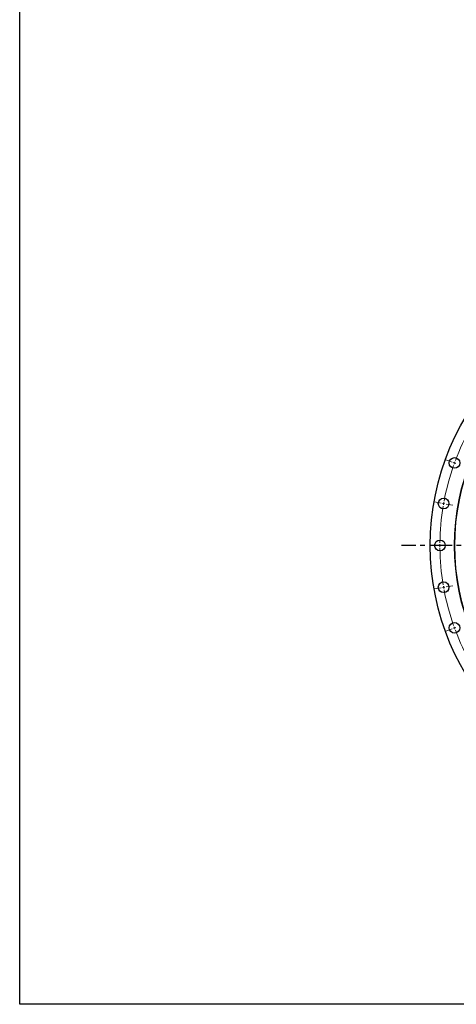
# Model space of a CAD drawing. Header units: millimetres. Extents: x -19 to 5091, y 5098 to 9181.
# Tile 1 of 13: x -19 to 836, y 5098 to 7026. Entities that reach past the tile are written whole.
import ezdxf

# ---------------------------------------------------------------- set-up
doc = ezdxf.new("R2010")
doc.units = ezdxf.units.MM
doc.header["$LTSCALE"] = 20
doc.linetypes.add('CENTER', pattern=[10.16, 6.35, -1.27, 1.27, -1.27])

msp = doc.modelspace()

# ---------------------------------------------------------------- linework, layer by layer
at = {"color": 0, "linetype": 'Continuous', "lineweight": 18}
for p, q in [((827.6, 6159.9), (815.4, 6164.3)), ((832.3, 6158.2), (829.9, 6159)), ((832.3, 6158.2), (834.6, 6157.3)), ((806.1, 6079.6), (793.3, 6081.8)), ((811, 6078.7), (808.5, 6079.1)), ((811, 6078.7), (813.5, 6078.3)), ((815.9, 6077.8), (828.7, 6075.6)), ((798.8, 5996.7), (785.8, 5996.7)), ((803.8, 5996.7), (801.3, 5996.7)), ((803.8, 5996.7), (806.3, 5996.7)), ((808.8, 5996.7), (821.8, 5996.7)), ((806.1, 5913.9), (793.3, 5911.7)), ((811, 5914.8), (808.5, 5914.3)), ((811, 5914.8), (813.5, 5915.2)), ((815.9, 5915.6), (828.7, 5917.9)), ((827.6, 5833.6), (815.4, 5829.1)), ((832.3, 5835.3), (829.9, 5834.4)), ((832.3, 5835.3), (834.6, 5836.2))]:
    msp.add_line(p, q, dxfattribs=at)
at = {"linetype": 'CENTER', "ltscale": 0.35}
msp.add_line((1823.2, 5996.7), (728.4, 5996.7), dxfattribs=at)
at = {"lineweight": 25}
msp.add_lwpolyline([(-19, 9181.5), (5090.7, 9181.5), (5090.7, 5098.3), (-19, 5098.3)], close=True, dxfattribs=at)
at = {"color": 7, "linetype": 'Continuous', "lineweight": 25}
for centre, radius in [((1275.8, 5996.7), 491), ((1275.8, 5996.7), 443.5), ((1275.8, 5996.7), 443), ((832.3, 6158.2), 10.5), ((811, 6078.7), 10.5), ((803.8, 5996.7), 10.5), ((811, 5914.8), 10.5), ((832.3, 5835.3), 10.5)]:
    msp.add_circle(centre, radius, dxfattribs=at)
at = {"color": 0, "linetype": 'Continuous', "lineweight": 18}
for start, end in [(150.6069, 159.3931), (160.6069, 169.3931), (160, 160.3035), (159.6965, 160), (170.6069, 179.3931), (170, 170.3035), (169.6965, 170), (179.6965, 180), (180, 180.3035), (180.6069, 189.3931), (189.6965, 190), (190, 190.3035), (190.6069, 199.3931), (199.6965, 200), (200, 200.3035), (200.6069, 209.3931)]:
    msp.add_arc((1275.8, 5996.7), 472, start, end, dxfattribs=at)

doc.saveas('drawing.dxf')
